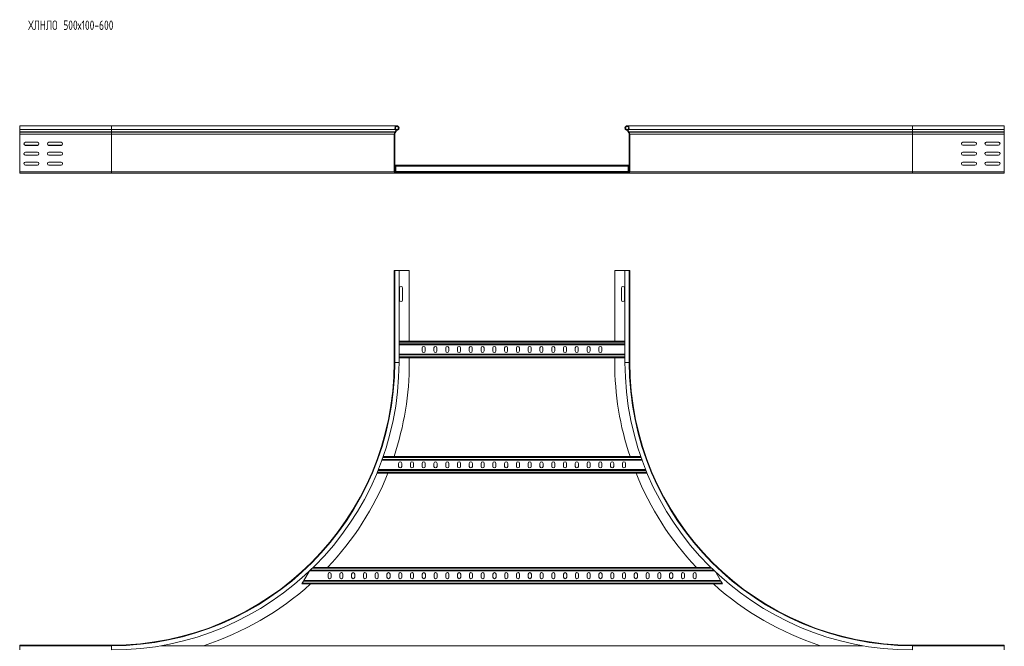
# Model space of a CAD drawing. Header units: millimetres. Extents: x -39 to 18998, y -9084 to 295.
# Tile 16 of 29: x 12267 to 14357, y -7559 to -6230. Entities that reach past the tile are written whole.
import ezdxf

# ---------------------------------------------------------------- set-up
doc = ezdxf.new("R2010")
doc.units = ezdxf.units.MM
doc.styles.add('SLDTEXTSTYLE0', font='TXT', dxfattribs={"width": 0.7, "bigfont": 'bigfont'})

msp = doc.modelspace()

# ---------------------------------------------------------------- linework, layer by layer
at = {"color": 7, "linetype": 'Continuous', "lineweight": 15}
for p, q in [((12462, -6454.9), (12267, -6454.9)), ((12267, -6454.9), (12267, -6462.3)), ((13067.7, -6454.9), (12462, -6454.9)), ((14162, -6454.9), (13556.3, -6454.9)), ((14357, -6454.9), (14162, -6454.9)), ((14357, -6454.9), (14357, -6462.3)), ((12267, -6462.3), (12267, -6467.6)), ((12267, -6467.6), (12267, -6468)), ((12267, -6468), (12267, -6472.1)), ((12267, -6472.1), (12267, -6552.5)), ((13062, -6472.1), (13062, -6552.5)), ((13063.2, -6552.5), (13063.2, -6472.1)), ((13064, -6467.6), (13063.6, -6468)), ((13064.5, -6468.8), (13064.9, -6468.5)), ((13068.8, -6462.6), (13065.7, -6462.6)), ((13069.3, -6463.7), (13066.1, -6463.7)), ((13068.8, -6462.6), (13069.3, -6463.7)), ((13555.2, -6462.6), (13554.7, -6463.7)), ((13557.8, -6463.7), (13554.7, -6463.7)), ((13558.2, -6462.6), (13555.2, -6462.6)), ((13559.5, -6468.8), (13559.1, -6468.5)), ((13560, -6467.6), (13560.3, -6468)), ((13560.8, -6552.5), (13560.8, -6472.1)), ((13562, -6472.1), (13562, -6552.5)), ((14357, -6462.3), (14357, -6467.6)), ((14357, -6467.6), (14357, -6468)), ((14357, -6468), (14357, -6472.1)), ((14357, -6472.1), (14357, -6552.5)), ((12279.2, -6489.6), (12304.7, -6489.6)), ((12279.2, -6495.6), (12304.7, -6495.6)), ((12304.7, -6496.1), (12279.2, -6496.1)), ((12329.2, -6489.6), (12354.7, -6489.6)), ((12329.2, -6495.6), (12354.7, -6495.6)), ((12354.7, -6496.1), (12329.2, -6496.1)), ((14294.7, -6489.1), (14269.2, -6489.1)), ((14294.7, -6489.6), (14269.2, -6489.6)), ((14269.2, -6495.6), (14294.7, -6495.6)), ((14344.7, -6489.1), (14319.2, -6489.1)), ((14344.7, -6489.6), (14319.2, -6489.6)), ((14319.2, -6495.6), (14344.7, -6495.6)), ((12279.2, -6510.6), (12304.7, -6510.6)), ((12279.2, -6516.9), (12304.7, -6516.9)), ((12304.7, -6517.1), (12279.2, -6517.1)), ((12329.2, -6510.6), (12354.7, -6510.6)), ((12329.2, -6516.9), (12354.7, -6516.9)), ((12354.7, -6517.1), (12329.2, -6517.1)), ((14294.7, -6510.4), (14269.2, -6510.4)), ((14294.7, -6510.6), (14269.2, -6510.6)), ((14269.2, -6516.9), (14294.7, -6516.9)), ((14344.7, -6510.4), (14319.2, -6510.4)), ((14344.7, -6510.6), (14319.2, -6510.6)), ((14319.2, -6516.9), (14344.7, -6516.9)), ((12279.2, -6531.6), (12304.7, -6531.6)), ((12304.7, -6538.1), (12279.2, -6538.1)), ((12329.2, -6531.6), (12354.7, -6531.6)), ((12354.7, -6538.1), (12329.2, -6538.1)), ((13063.2, -6538.2), (13065.5, -6538.2)), ((13558.5, -6538.2), (13065.5, -6538.2)), ((13065.5, -6540), (13065.5, -6538.2)), ((13065.5, -6551.9), (13065.5, -6540)), ((13558.5, -6540), (13558.5, -6538.2)), ((13558.5, -6538.2), (13560.8, -6538.2)), ((13558.5, -6551.9), (13558.5, -6540)), ((14294.7, -6531.6), (14269.2, -6531.6)), ((14269.2, -6538.1), (14294.7, -6538.1)), ((14344.7, -6531.6), (14319.2, -6531.6)), ((14319.2, -6538.1), (14344.7, -6538.1)), ((12267, -6552.5), (12267, -6554.9)), ((12462, -6554.9), (12267, -6554.9)), ((13064.4, -6554.9), (12462, -6554.9)), ((13094, -6553.7), (13064.4, -6553.7)), ((13064.4, -6554.9), (13094, -6554.9)), ((13065.5, -6553.7), (13065.5, -6551.9)), ((13530, -6553.7), (13094, -6553.7)), ((13094, -6554.9), (13094, -6553.7)), ((13094, -6554.9), (13530, -6554.9)), ((13530, -6554.9), (13530, -6553.7)), ((13530, -6553.7), (13559.6, -6553.7)), ((13559.6, -6554.9), (13530, -6554.9)), ((13558.5, -6553.7), (13558.5, -6551.9)), ((14162, -6554.9), (13559.6, -6554.9)), ((14162, -6554.9), (14357, -6554.9)), ((14357, -6552.5), (14357, -6554.9)), ((13062, -6956.6), (13062, -6761.6)), ((13063.1, -6761.6), (13062, -6761.6)), ((13063.1, -6761.6), (13063.1, -6956.6)), ((13072.2, -6761.6), (13063.1, -6761.6)), ((13072.2, -6956.6), (13072.2, -6761.6)), ((13094, -6761.6), (13072.2, -6761.6)), ((13094, -6911.6), (13094, -6761.6)), ((13530, -6911.6), (13530, -6761.6)), ((13530, -6761.6), (13551.8, -6761.6)), ((13551.8, -6761.6), (13551.8, -6956.6)), ((13551.8, -6761.6), (13560.9, -6761.6)), ((13560.9, -6956.6), (13560.9, -6761.6)), ((13560.9, -6761.6), (13562, -6761.6)), ((13562, -6956.6), (13562, -6761.6)), ((13073.2, -6798.9), (13073.2, -6824.4)), ((13079.7, -6824.4), (13079.7, -6798.9)), ((13544.2, -6798.9), (13544.2, -6824.4)), ((13550.7, -6824.4), (13550.7, -6798.9)), ((13072.2, -6911.6), (13551.8, -6911.6)), ((13072.2, -6919.1), (13551.8, -6919.1)), ((13121.2, -6925.9), (13121.2, -6932.4)), ((13127.7, -6932.4), (13127.7, -6925.9)), ((13146.2, -6925.9), (13146.2, -6932.4)), ((13152.7, -6932.4), (13152.7, -6925.9)), ((13171.2, -6925.9), (13171.2, -6932.4)), ((13177.7, -6932.4), (13177.7, -6925.9)), ((13196.2, -6925.9), (13196.2, -6932.4)), ((13202.7, -6932.4), (13202.7, -6925.9)), ((13221.2, -6925.9), (13221.2, -6932.4)), ((13227.7, -6932.4), (13227.7, -6925.9)), ((13246.2, -6925.9), (13246.2, -6932.4)), ((13252.7, -6932.4), (13252.7, -6925.9)), ((13271.2, -6925.9), (13271.2, -6932.4)), ((13277.7, -6932.4), (13277.7, -6925.9)), ((13296.2, -6925.9), (13296.2, -6932.4)), ((13302.7, -6932.4), (13302.7, -6925.9)), ((13321.2, -6925.9), (13321.2, -6932.4)), ((13327.7, -6932.4), (13327.7, -6925.9)), ((13346.2, -6925.9), (13346.2, -6932.4)), ((13352.7, -6932.4), (13352.7, -6925.9)), ((13371.2, -6925.9), (13371.2, -6932.4)), ((13377.7, -6932.4), (13377.7, -6925.9)), ((13396.2, -6925.9), (13396.2, -6932.4)), ((13402.7, -6932.4), (13402.7, -6925.9)), ((13421.2, -6925.9), (13421.2, -6932.4)), ((13427.7, -6932.4), (13427.7, -6925.9)), ((13446.2, -6925.9), (13446.2, -6932.4)), ((13452.7, -6932.4), (13452.7, -6925.9)), ((13471.2, -6925.9), (13471.2, -6932.4)), ((13477.7, -6932.4), (13477.7, -6925.9)), ((13496.2, -6925.9), (13496.2, -6932.4)), ((13502.7, -6932.4), (13502.7, -6925.9)), ((13072.2, -6939.1), (13551.8, -6939.1)), ((13072.2, -6946.6), (13551.8, -6946.6)), ((13094, -6956.6), (13094, -6946.6)), ((13530, -6956.6), (13530, -6946.6)), ((13588.1, -7164.1), (13035.9, -7164.1)), ((13585.5, -7156.6), (13038.5, -7156.6)), ((13595.8, -7184.1), (13028.2, -7184.1)), ((13071.4, -7170.9), (13071.4, -7177.4)), ((13077.9, -7177.4), (13077.9, -7170.9)), ((13096.4, -7170.9), (13096.4, -7177.4)), ((13102.9, -7177.4), (13102.9, -7170.9)), ((13121.4, -7170.9), (13121.4, -7177.4)), ((13127.9, -7177.4), (13127.9, -7170.9)), ((13146.4, -7170.9), (13146.4, -7177.4)), ((13152.9, -7177.4), (13152.9, -7170.9)), ((13171.4, -7170.9), (13171.4, -7177.4)), ((13177.9, -7177.4), (13177.9, -7170.9)), ((13196.4, -7170.9), (13196.4, -7177.4)), ((13202.9, -7177.4), (13202.9, -7170.9)), ((13221.4, -7170.9), (13221.4, -7177.4)), ((13227.9, -7177.4), (13227.9, -7170.9)), ((13246.4, -7170.9), (13246.4, -7177.4)), ((13252.9, -7177.4), (13252.9, -7170.9)), ((13271.4, -7170.9), (13271.4, -7177.4)), ((13277.9, -7177.4), (13277.9, -7170.9)), ((13296.4, -7170.9), (13296.4, -7177.4)), ((13302.9, -7177.4), (13302.9, -7170.9)), ((13321.4, -7170.9), (13321.4, -7177.4)), ((13327.9, -7177.4), (13327.9, -7170.9)), ((13346.4, -7170.9), (13346.4, -7177.4)), ((13352.9, -7177.4), (13352.9, -7170.9)), ((13371.4, -7170.9), (13371.4, -7177.4)), ((13377.9, -7177.4), (13377.9, -7170.9)), ((13396.4, -7170.9), (13396.4, -7177.4)), ((13402.9, -7177.4), (13402.9, -7170.9)), ((13421.4, -7170.9), (13421.4, -7177.4)), ((13427.9, -7177.4), (13427.9, -7170.9)), ((13446.4, -7170.9), (13446.4, -7177.4)), ((13452.9, -7177.4), (13452.9, -7170.9)), ((13471.4, -7170.9), (13471.4, -7177.4)), ((13477.9, -7177.4), (13477.9, -7170.9)), ((13496.4, -7170.9), (13496.4, -7177.4)), ((13502.9, -7177.4), (13502.9, -7170.9)), ((13521.4, -7170.9), (13521.4, -7177.4)), ((13527.9, -7177.4), (13527.9, -7170.9)), ((13546.4, -7170.9), (13546.4, -7177.4)), ((13552.9, -7177.4), (13552.9, -7170.9)), ((13598.8, -7191.6), (13025.2, -7191.6)), ((13734, -7391.6), (12890, -7391.6)), ((12869.1, -7420.9), (12870.2, -7419.1)), ((12881.2, -7400.1), (12870.2, -7419.1)), ((13754.5, -7419.1), (12870.2, -7419.1)), ((13741.8, -7399.1), (12882.2, -7399.1)), ((12921.6, -7412.4), (12921.6, -7405.9)), ((12928.1, -7405.9), (12928.1, -7412.4)), ((12946.6, -7412.4), (12946.6, -7405.9)), ((12953.1, -7405.9), (12953.1, -7412.4)), ((12971.6, -7412.4), (12971.6, -7405.9)), ((12978.1, -7405.9), (12978.1, -7412.4)), ((12996.6, -7412.4), (12996.6, -7405.9)), ((13003.1, -7405.9), (13003.1, -7412.4)), ((13021.6, -7412.4), (13021.6, -7405.9)), ((13028.1, -7405.9), (13028.1, -7412.4)), ((13046.6, -7412.4), (13046.6, -7405.9)), ((13053.1, -7405.9), (13053.1, -7412.4)), ((13071.6, -7405.9), (13071.6, -7412.4)), ((13078.1, -7412.4), (13078.1, -7405.9)), ((13096.6, -7405.9), (13096.6, -7412.4)), ((13103.1, -7412.4), (13103.1, -7405.9)), ((13121.6, -7405.9), (13121.6, -7412.4)), ((13128.1, -7412.4), (13128.1, -7405.9)), ((13146.6, -7405.9), (13146.6, -7412.4)), ((13153.1, -7412.4), (13153.1, -7405.9)), ((13171.6, -7405.9), (13171.6, -7412.4)), ((13178.1, -7412.4), (13178.1, -7405.9)), ((13196.6, -7405.9), (13196.6, -7412.4)), ((13203.1, -7412.4), (13203.1, -7405.9)), ((13221.6, -7405.9), (13221.6, -7412.4)), ((13228.1, -7412.4), (13228.1, -7405.9)), ((13246.6, -7405.9), (13246.6, -7412.4)), ((13253.1, -7412.4), (13253.1, -7405.9)), ((13271.6, -7405.9), (13271.6, -7412.4)), ((13278.1, -7412.4), (13278.1, -7405.9)), ((13296.6, -7405.9), (13296.6, -7412.4)), ((13303.1, -7412.4), (13303.1, -7405.9)), ((13321.6, -7405.9), (13321.6, -7412.4)), ((13328.1, -7412.4), (13328.1, -7405.9)), ((13346.6, -7405.9), (13346.6, -7412.4)), ((13353.1, -7412.4), (13353.1, -7405.9)), ((13371.6, -7405.9), (13371.6, -7412.4)), ((13378.1, -7412.4), (13378.1, -7405.9)), ((13396.6, -7405.9), (13396.6, -7412.4)), ((13403.1, -7412.4), (13403.1, -7405.9)), ((13421.6, -7405.9), (13421.6, -7412.4)), ((13428.1, -7412.4), (13428.1, -7405.9)), ((13446.6, -7405.9), (13446.6, -7412.4)), ((13453.1, -7412.4), (13453.1, -7405.9)), ((13471.6, -7405.9), (13471.6, -7412.4)), ((13478.1, -7412.4), (13478.1, -7405.9)), ((13496.6, -7405.9), (13496.6, -7412.4)), ((13503.1, -7412.4), (13503.1, -7405.9)), ((13521.6, -7405.9), (13521.6, -7412.4)), ((13528.1, -7412.4), (13528.1, -7405.9)), ((13546.6, -7405.9), (13546.6, -7412.4)), ((13553.1, -7412.4), (13553.1, -7405.9)), ((13571.6, -7412.4), (13571.6, -7405.9)), ((13578.1, -7405.9), (13578.1, -7412.4)), ((13596.6, -7412.4), (13596.6, -7405.9)), ((13603.1, -7405.9), (13603.1, -7412.4)), ((13621.6, -7412.4), (13621.6, -7405.9)), ((13628.1, -7405.9), (13628.1, -7412.4)), ((13646.6, -7412.4), (13646.6, -7405.9)), ((13653.1, -7405.9), (13653.1, -7412.4)), ((13671.6, -7412.4), (13671.6, -7405.9)), ((13678.1, -7405.9), (13678.1, -7412.4)), ((13696.6, -7412.4), (13696.6, -7405.9)), ((13703.1, -7405.9), (13703.1, -7412.4)), ((13754.5, -7419.1), (13744.4, -7401.6)), ((13754.5, -7419.1), (13755.6, -7420.9)), ((12865.9, -7426.6), (12866.9, -7424.8)), ((13758.9, -7426.6), (12865.9, -7426.6)), ((12866.9, -7424.8), (12869.1, -7420.9)), ((13755.6, -7420.9), (13757.8, -7424.8)), ((13757.8, -7424.8), (13758.9, -7426.6)), ((12462, -7556.6), (12267, -7556.6)), ((12267, -7557.7), (12267, -7556.6)), ((12462, -7557.7), (12267, -7557.7)), ((12267, -7566.8), (12267, -7557.7)), ((14057.4, -7557.8), (12566.6, -7557.8)), ((14162, -7556.6), (14357, -7556.6)), ((14357, -7557.7), (14162, -7557.7)), ((14357, -7557.7), (14357, -7556.6)), ((14357, -7566.8), (14357, -7557.7))]:
    msp.add_line(p, q, dxfattribs=at)
at = {"color": 8, "linetype": 'Continuous', "lineweight": 0}
for p, q in [((12462, -6454.9), (12462, -6462.3)), ((14162, -6454.9), (14162, -6462.3)), ((12462, -6462.3), (12267, -6462.3)), ((12462, -6467.6), (12267, -6467.6)), ((12462, -6468), (12267, -6468)), ((12462, -6472.1), (12267, -6472.1)), ((13064.2, -6462.3), (12462, -6462.3)), ((12462, -6462.3), (12462, -6467.6)), ((13064, -6467.6), (12462, -6467.6)), ((12462, -6467.6), (12462, -6468)), ((13063.6, -6468), (12462, -6468)), ((12462, -6468), (12462, -6472.1)), ((13062, -6472.1), (12462, -6472.1)), ((12462, -6472.1), (12462, -6552.5)), ((14162, -6462.3), (13559.8, -6462.3)), ((14162, -6467.6), (13560, -6467.6)), ((14162, -6468), (13560.3, -6468)), ((14162, -6472.1), (13562, -6472.1)), ((14162, -6462.3), (14162, -6467.6)), ((14162, -6462.3), (14357, -6462.3)), ((14162, -6467.6), (14162, -6468)), ((14162, -6467.6), (14357, -6467.6)), ((14162, -6468), (14162, -6472.1)), ((14162, -6468), (14357, -6468)), ((14162, -6472.1), (14162, -6552.5)), ((14162, -6472.1), (14357, -6472.1)), ((13063.2, -6540), (13065.5, -6540)), ((13558.5, -6540), (13065.5, -6540)), ((13558.5, -6540), (13560.8, -6540)), ((12462, -6552.5), (12267, -6552.5)), ((12462, -6552.5), (12462, -6554.9)), ((13062, -6552.5), (12462, -6552.5)), ((13063.2, -6551.9), (13065.5, -6551.9)), ((13558.5, -6551.9), (13065.5, -6551.9)), ((13558.5, -6551.9), (13560.8, -6551.9)), ((14162, -6552.5), (13562, -6552.5)), ((14162, -6552.5), (14162, -6554.9)), ((14162, -6552.5), (14357, -6552.5)), ((13072.2, -6913.4), (13551.8, -6913.4)), ((13072.2, -6917.3), (13551.8, -6917.3)), ((13063.1, -6956.6), (13062, -6956.6)), ((13072.2, -6956.6), (13063.1, -6956.6)), ((13072.2, -6940.9), (13551.8, -6940.9)), ((13072.2, -6944.8), (13551.8, -6944.8)), ((13551.8, -6956.6), (13560.9, -6956.6)), ((13560.9, -6956.6), (13562, -6956.6)), ((13587.5, -7162.3), (13036.5, -7162.3)), ((13586.1, -7158.4), (13037.9, -7158.4)), ((13596.5, -7185.9), (13027.5, -7185.9)), ((13598.1, -7189.8), (13025.9, -7189.8)), ((13739.9, -7397.3), (12884.1, -7397.3)), ((13735.9, -7393.4), (12888.1, -7393.4)), ((13757.8, -7424.8), (12866.9, -7424.8)), ((13755.6, -7420.9), (12869.1, -7420.9)), ((12462, -7557.7), (12462, -7556.6)), ((12462, -7566.8), (12462, -7557.7)), ((14162, -7557.7), (14162, -7556.6)), ((14162, -7566.8), (14162, -7557.7))]:
    msp.add_line(p, q, dxfattribs=at)
at = {"color": 7, "linetype": 'Continuous', "lineweight": 15}
for centre, radius, start, end in [((13067.7, -6459.4), 4.55, 290.35, 219.6816), ((13067.7, -6459.4), 3.35, 290.35, 219.6816), ((13556.3, -6459.4), 4.55, 320.3184, 249.65), ((13556.3, -6459.4), 3.35, 320.3184, 249.65), ((13068, -6472.1), 6, 136.4649, 180), ((13068, -6472.1), 4.8, 136.4649, 180), ((13061.1, -6464.9), 4, 316.4649, 39.6816), ((13061.1, -6464.9), 5.2, 316.4649, 39.6816), ((13562.9, -6464.9), 5.2, 140.3184, 223.5351), ((13562.9, -6464.9), 4, 140.3184, 223.5351), ((13556, -6472.1), 4.8, 0, 43.5351), ((13556, -6472.1), 6, 0, 43.5351), ((12279.2, -6492.9), 3.25, 90, 270), ((12279.2, -6492.4), 3.25, 184.3997, 270), ((12304.7, -6492.9), 3.25, 270, 90), ((12304.7, -6492.4), 3.25, 270, 355.5883), ((12329.2, -6492.9), 3.25, 90, 270), ((12329.2, -6492.4), 3.25, 184.4117, 270), ((12354.7, -6492.9), 3.25, 270, 90), ((12354.7, -6492.4), 3.25, 270, 355.5883), ((14269.2, -6492.4), 3.25, 90, 270), ((14269.2, -6492.9), 3.25, 90, 175.5997), ((14294.7, -6492.4), 3.25, 270, 90), ((14294.7, -6492.9), 3.25, 4.3995, 90), ((14319.2, -6492.4), 3.25, 90, 270), ((14319.2, -6492.9), 3.25, 90, 175.5883), ((14344.7, -6492.4), 3.25, 270, 90), ((14344.7, -6492.9), 3.25, 4.4252, 90), ((12279.2, -6513.9), 3.25, 90, 270), ((12279.2, -6513.6), 3.25, 182.2042, 270), ((12304.7, -6513.9), 3.25, 270, 90), ((12304.7, -6513.6), 3.25, 270, 357.706), ((12329.2, -6513.9), 3.25, 90, 270), ((12329.2, -6513.6), 3.25, 182.3772, 270), ((12354.7, -6513.9), 3.25, 270, 90), ((12354.7, -6513.6), 3.25, 270, 357.8766), ((14269.2, -6513.6), 3.25, 90, 270), ((14269.2, -6513.9), 3.25, 90, 177.7958), ((14294.7, -6513.6), 3.25, 270, 90), ((14294.7, -6513.9), 3.25, 2.2042, 90), ((14319.2, -6513.6), 3.25, 90, 270), ((14319.2, -6513.9), 3.25, 90, 177.7958), ((14344.7, -6513.6), 3.25, 270, 90), ((14344.7, -6513.9), 3.25, 2.2042, 90), ((12279.2, -6534.9), 3.25, 90, 270), ((12304.7, -6534.9), 3.25, 270, 90), ((12329.2, -6534.9), 3.25, 90, 270), ((12354.7, -6534.9), 3.25, 270, 90), ((14269.2, -6534.9), 3.25, 90, 270), ((14294.7, -6534.9), 3.25, 270, 90), ((14319.2, -6534.9), 3.25, 90, 270), ((14344.7, -6534.9), 3.25, 270, 90), ((13064.4, -6552.5), 2.4, 180, 270), ((13064.4, -6552.5), 1.2, 180, 270), ((13559.6, -6552.5), 2.4, 270, 0), ((13559.6, -6552.5), 1.2, 270, 0), ((13076.5, -6798.9), 3.25, 0, 180), ((13547.5, -6798.9), 3.25, 0, 180), ((13076.5, -6824.4), 3.25, 180, 0), ((13547.5, -6824.4), 3.25, 180, 0), ((13124.5, -6925.9), 3.25, 0, 180), ((13124.5, -6932.4), 3.25, 180, 0), ((13149.5, -6925.9), 3.25, 0, 180), ((13149.5, -6932.4), 3.25, 180, 0), ((13174.5, -6925.9), 3.25, 0, 180), ((13174.5, -6932.4), 3.25, 180, 0), ((13199.5, -6925.9), 3.25, 0, 180), ((13199.5, -6932.4), 3.25, 180, 0), ((13224.5, -6925.9), 3.25, 0, 180), ((13224.5, -6932.4), 3.25, 180, 0), ((13249.5, -6925.9), 3.25, 0, 180), ((13249.5, -6932.4), 3.25, 180, 0), ((13274.5, -6925.9), 3.25, 0, 180), ((13274.5, -6932.4), 3.25, 180, 0), ((13299.5, -6925.9), 3.25, 0, 180), ((13299.5, -6932.4), 3.25, 180, 0), ((13324.5, -6925.9), 3.25, 0, 180), ((13324.5, -6932.4), 3.25, 180, 0), ((13349.5, -6925.9), 3.25, 0, 180), ((13349.5, -6932.4), 3.25, 180, 0), ((13374.5, -6925.9), 3.25, 0, 180), ((13374.5, -6932.4), 3.25, 180, 0), ((13399.5, -6925.9), 3.25, 0, 180), ((13399.5, -6932.4), 3.25, 180, 0), ((13424.5, -6925.9), 3.25, 0, 180), ((13424.5, -6932.4), 3.25, 180, 0), ((13449.5, -6925.9), 3.25, 0, 180), ((13449.5, -6932.4), 3.25, 180, 0), ((13474.5, -6925.9), 3.25, 0, 180), ((13474.5, -6932.4), 3.25, 180, 0), ((13499.5, -6925.9), 3.25, 0, 180), ((13499.5, -6932.4), 3.25, 180, 0), ((12462, -6956.6), 601.1, 270, 0), ((12462, -6956.6), 610.2, 270, 0), ((12462, -6956.6), 600, 270, 0), ((12462, -6956.6), 632, 341.5513, 0), ((14162, -6956.6), 632, 180, 198.4487), ((14162, -6956.6), 610.2, 180, 270), ((14162, -6956.6), 601.1, 180, 270), ((14162, -6956.6), 600, 180, 270), ((13074.6, -7170.9), 3.25, 0, 180), ((13099.6, -7170.9), 3.25, 0, 180), ((13124.6, -7170.9), 3.25, 0, 180), ((13149.6, -7170.9), 3.25, 0, 180), ((13174.6, -7170.9), 3.25, 0, 180), ((13199.6, -7170.9), 3.25, 0, 180), ((13224.6, -7170.9), 3.25, 0, 180), ((13249.6, -7170.9), 3.25, 0, 180), ((13274.6, -7170.9), 3.25, 0, 180), ((13299.6, -7170.9), 3.25, 0, 180), ((13324.6, -7170.9), 3.25, 0, 180), ((13349.6, -7170.9), 3.25, 0, 180), ((13374.6, -7170.9), 3.25, 0, 180), ((13399.6, -7170.9), 3.25, 0, 180), ((13424.6, -7170.9), 3.25, 0, 180), ((13449.6, -7170.9), 3.25, 0, 180), ((13474.6, -7170.9), 3.25, 0, 180), ((13499.6, -7170.9), 3.25, 0, 180), ((13524.6, -7170.9), 3.25, 0, 180), ((13549.6, -7170.9), 3.25, 0, 180), ((13074.6, -7177.4), 3.25, 180, 0), ((13099.6, -7177.4), 3.25, 180, 0), ((13124.6, -7177.4), 3.25, 180, 0), ((13149.6, -7177.4), 3.25, 180, 0), ((13174.6, -7177.4), 3.25, 180, 0), ((13199.6, -7177.4), 3.25, 180, 0), ((13224.6, -7177.4), 3.25, 180, 0), ((13249.6, -7177.4), 3.25, 180, 0), ((13274.6, -7177.4), 3.25, 180, 0), ((13299.6, -7177.4), 3.25, 180, 0), ((13324.6, -7177.4), 3.25, 180, 0), ((13349.6, -7177.4), 3.25, 180, 0), ((13374.6, -7177.4), 3.25, 180, 0), ((13399.6, -7177.4), 3.25, 180, 0), ((13424.6, -7177.4), 3.25, 180, 0), ((13449.6, -7177.4), 3.25, 180, 0), ((13474.6, -7177.4), 3.25, 180, 0), ((13499.6, -7177.4), 3.25, 180, 0), ((13524.6, -7177.4), 3.25, 180, 0), ((13549.6, -7177.4), 3.25, 180, 0), ((12462, -6956.6), 632, 316.505, 338.1711), ((14162, -6956.6), 632, 201.8289, 223.495), ((12924.9, -7405.9), 3.25, 0, 180), ((12924.9, -7412.4), 3.25, 180, 0), ((12949.9, -7405.9), 3.25, 0, 180), ((12949.9, -7412.4), 3.25, 180, 0), ((12974.9, -7405.9), 3.25, 0, 180), ((12974.9, -7412.4), 3.25, 180, 0), ((12999.9, -7405.9), 3.25, 0, 180), ((12999.9, -7412.4), 3.25, 180, 0), ((13024.9, -7405.9), 3.25, 0, 180), ((13024.9, -7412.4), 3.25, 180, 0), ((13049.9, -7405.9), 3.25, 0, 180), ((13049.9, -7412.4), 3.25, 180, 0), ((13074.9, -7405.9), 3.25, 0, 180), ((13074.9, -7412.4), 3.25, 180, 0), ((13099.9, -7405.9), 3.25, 0, 180), ((13099.9, -7412.4), 3.25, 180, 0), ((13124.9, -7405.9), 3.25, 0, 180), ((13124.9, -7412.4), 3.25, 180, 0), ((13149.9, -7405.9), 3.25, 0, 180), ((13149.9, -7412.4), 3.25, 180, 0), ((13174.9, -7405.9), 3.25, 0, 180), ((13174.9, -7412.4), 3.25, 180, 0), ((13199.9, -7405.9), 3.25, 0, 180), ((13199.9, -7412.4), 3.25, 180, 0), ((13224.9, -7405.9), 3.25, 0, 180), ((13224.9, -7412.4), 3.25, 180, 0), ((13249.9, -7405.9), 3.25, 0, 180), ((13249.9, -7412.4), 3.25, 180, 0), ((13274.9, -7405.9), 3.25, 0, 180), ((13274.9, -7412.4), 3.25, 180, 0), ((13299.9, -7405.9), 3.25, 0, 180), ((13299.9, -7412.4), 3.25, 180, 0), ((13324.9, -7405.9), 3.25, 0, 180), ((13324.9, -7412.4), 3.25, 180, 0), ((13349.9, -7405.9), 3.25, 0, 180), ((13349.9, -7412.4), 3.25, 180, 0), ((13374.9, -7405.9), 3.25, 0, 180), ((13374.9, -7412.4), 3.25, 180, 0), ((13399.9, -7405.9), 3.25, 0, 180), ((13399.9, -7412.4), 3.25, 180, 0), ((13424.9, -7405.9), 3.25, 0, 180), ((13424.9, -7412.4), 3.25, 180, 0), ((13449.9, -7405.9), 3.25, 0, 180), ((13449.9, -7412.4), 3.25, 180, 0), ((13474.9, -7405.9), 3.25, 0, 180), ((13474.9, -7412.4), 3.25, 180, 0), ((13499.9, -7405.9), 3.25, 0, 180), ((13499.9, -7412.4), 3.25, 180, 0), ((13524.9, -7405.9), 3.25, 0, 180), ((13524.9, -7412.4), 3.25, 180, 0), ((13549.9, -7405.9), 3.25, 0, 180), ((13549.9, -7412.4), 3.25, 180, 0), ((13574.9, -7405.9), 3.25, 0, 180), ((13574.9, -7412.4), 3.25, 180, 0), ((13599.9, -7405.9), 3.25, 0, 180), ((13599.9, -7412.4), 3.25, 180, 0), ((13624.9, -7405.9), 3.25, 0, 180), ((13624.9, -7412.4), 3.25, 180, 0), ((13649.9, -7405.9), 3.25, 0, 180), ((13649.9, -7412.4), 3.25, 180, 0), ((13674.9, -7405.9), 3.25, 0, 180), ((13674.9, -7412.4), 3.25, 180, 0), ((13699.9, -7405.9), 3.25, 0, 180), ((13699.9, -7412.4), 3.25, 180, 0), ((12462, -6956.6), 632, 287.9612, 311.9549), ((14162, -6956.6), 632, 228.0451, 252.0388)]:
    msp.add_arc(centre, radius, start, end, dxfattribs=at)

# ---------------------------------------------------------------- texts
at = {"color": 7, "linetype": 'Continuous', "lineweight": 0, "insert": (12285.2, -6231.2), "char_height": 20, "attachment_point": 1, "style": 'SLDTEXTSTYLE0'}
msp.add_mtext('\\M+18456\\M+1844C\\M+1844E\\M+1844C\\M+1844F 500\\M+18487100-600', dxfattribs=at)

doc.saveas('drawing.dxf')
